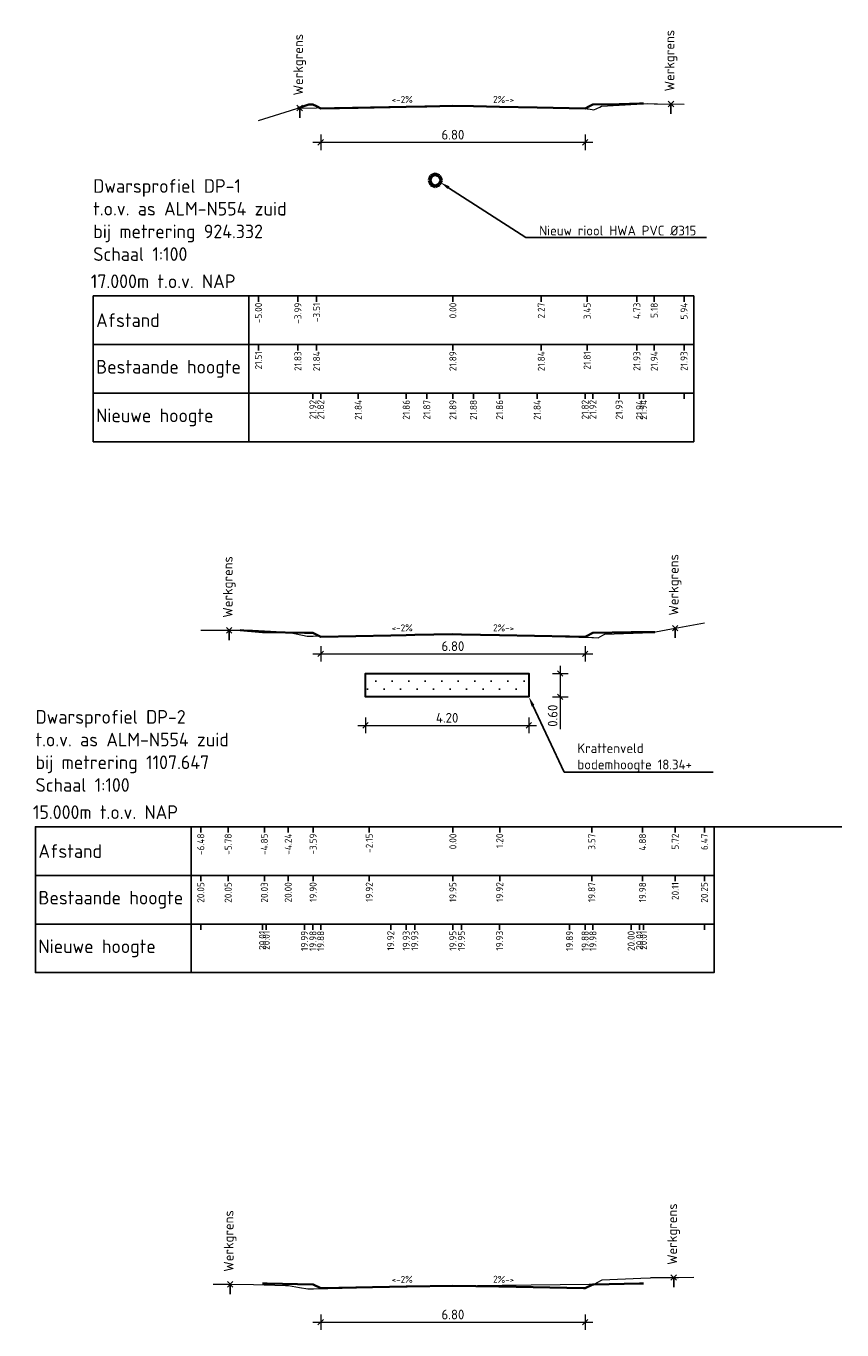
# Model space of a CAD drawing. Header units: metres. Extents: x 203119 to 207535, y 389329 to 393001.
# Tile 4 of 11: x 207344 to 207365, y 392204 to 392237. Entities that reach past the tile are written whole.
import ezdxf
from ezdxf import colors
from ezdxf.entities.mleader import LeaderData, LeaderLine
from ezdxf.math import Vec2, Vec3

# ---------------------------------------------------------------- set-up
doc = ezdxf.new("R2010")
doc.units = ezdxf.units.M
for name, color, linetype, lineweight in [('B-WE-GW-MAAIVELD-GD', 93, 'Continuous', 18), ('N-OI-RI-HWA-INF-QBIC-EENLAAG', 140, 'Continuous', 30), ('N-OI-RI-HWA_TRANSPORTLEIDING-AD', 7, 'Continuous', 18), ('N-OI-RI-HWA_TRANSPORTLEIDING-GD', 150, 'Continuous', 50), ('N-WE-GW-MAAIVELD-GD', 90, 'Continuous', 35), ('X-XX-AL-DETAIL1-S', 7, 'Continuous', 18), ('X-XX-AL-DETAIL2-G', 7, 'Continuous', 25), ('X-XX-AL-M', 7, 'Continuous', 18), ('X-XX-AL-PROFIELBALK-G', 7, 'Continuous', 25), ('X-XX-AL-T18', 7, 'Continuous', 18), ('X-XX-AL-T25', 7, 'Continuous', 25), ('X-XX-AL-T35', 7, 'Continuous', 35)]:
    doc.layers.add(name, color=color, linetype=linetype, lineweight=lineweight)
doc.layers.add('N-WE-RI-INFILTRATIEKRATTEN-QBIC-G', color=162, linetype='Continuous')
doc.styles.add('NLCS-ISO', font='NLCS-ISO.ttf')
doc.styles.add('NLCS-ISO-M100-T18', font='NLCS-ISO.ttf', dxfattribs={"height": 0.18})
doc.styles.add('NLCS-ISO-M100-T25', font='NLCS-ISO.ttf', dxfattribs={"height": 0.25})
doc.dimstyles.new('NLCS-M100-T25-SCHRAP_L2_H2', dxfattribs={"dimscale": 0.1, "dimtxt": 2.5, "dimasz": 1.4, "dimexe": 2, "dimexo": 2, "dimgap": 0.7, "dimtad": 1, "dimzin": 0, "dimdsep": 46, "dimtxsty": 'NLCS-ISO-M100-T25', "dimblk": 'OBLIQUE', "dimcen": 0, "dimdle": 2, "dimclrd": 256, "dimclre": 256, "dimclrt": 256, "dimazin": 0, "dimtfac": 1, "dimtdec": 3, "dimtofl": 0, "dimtmove": 0, "dimatfit": 3, "dimldrblk": 'OBLIQUE', "dimfxl": 2, "dimfxlon": 1, "dimtfillclr": 256, "dimtolj": 1, "dimtzin": 0, "dimlwd": -1, "dimlwe": -1, "dimarcsym": 0})

# ---------------------------------------------------------------- blocks, each defined once
blk = doc.blocks.new('_Oblique')
at = {"color": 0, "linetype": 'ByBlock', "lineweight": -2}
blk.add_line((-0.5, -0.5), (0.5, 0.5), dxfattribs=at)
blk = doc.blocks.new('*D91')
at = {"layer": 'Defpoints', "color": 0, "transparency": 16777216}
for p in [(207352.859, 392219.847), (207357.059, 392219.847), (207357.059, 392219.114)]:
    blk.add_point(p, dxfattribs=at)
at = {"layer": 'X-XX-AL-M', "transparency": 16777216}
for p, q in [((207352.659, 392219.114), (207357.259, 392219.114)), ((207352.859, 392219.314), (207352.859, 392218.914)), ((207357.059, 392219.314), (207357.059, 392218.914))]:
    blk.add_line(p, q, dxfattribs=at)
at = {"layer": 'X-XX-AL-M', "transparency": 16777216, "xscale": 0.14, "yscale": 0.14, "zscale": 0.14, "rotation": 180}
blk.add_blockref('_Oblique', (207352.859, 392219.114), dxfattribs=at)
at = {"layer": 'X-XX-AL-M', "transparency": 16777216, "xscale": 0.14, "yscale": 0.14, "zscale": 0.14}
blk.add_blockref('_Oblique', (207357.059, 392219.114), dxfattribs=at)
at = {"layer": 'X-XX-AL-M', "transparency": 16777216, "insert": (207354.959, 392219.309), "char_height": 0.25, "attachment_point": 5, "style": 'NLCS-ISO-M100-T25'}
blk.add_mtext('\\A1;4.20', dxfattribs=at)
blk = doc.blocks.new('*D92')
at = {"layer": 'Defpoints', "color": 0, "transparency": 16777216}
for p in [(207357.059, 392220.447), (207357.059, 392219.847), (207357.867, 392219.847)]:
    blk.add_point(p, dxfattribs=at)
at = {"layer": 'X-XX-AL-M', "transparency": 16777216}
for p, q in [((207357.667, 392220.447), (207358.067, 392220.447)), ((207357.867, 392220.647), (207357.867, 392219.847)), ((207357.667, 392219.847), (207358.067, 392219.847)), ((207357.867, 392219.847), (207357.867, 392219.017))]:
    blk.add_line(p, q, dxfattribs=at)
at = {"layer": 'X-XX-AL-M', "transparency": 16777216, "xscale": 0.14, "yscale": 0.14, "zscale": 0.14}
for p, rotation in [((207357.867, 392220.447), 90), ((207357.867, 392219.847), 270)]:
    blk.add_blockref('_Oblique', p, dxfattribs=dict(at, rotation=rotation))
at = {"layer": 'X-XX-AL-M', "transparency": 16777216, "insert": (207357.672, 392219.362), "char_height": 0.25, "attachment_point": 5, "rotation": 90, "style": 'NLCS-ISO-M100-T25'}
blk.add_mtext('\\A1;0.60', dxfattribs=at)
blk = doc.blocks.new('*D98')
at = {"layer": 'Defpoints', "color": 0, "transparency": 16777216}
for p in [(207351.707, 392234.974), (207358.507, 392234.974), (207358.507, 392234.104)]:
    blk.add_point(p, dxfattribs=at)
at = {"layer": 'X-XX-AL-M', "transparency": 16777216}
for p, q in [((207351.707, 392234.304), (207351.707, 392233.904)), ((207358.507, 392234.304), (207358.507, 392233.904)), ((207351.507, 392234.104), (207358.707, 392234.104))]:
    blk.add_line(p, q, dxfattribs=at)
at = {"layer": 'X-XX-AL-M', "transparency": 16777216, "xscale": 0.14, "yscale": 0.14, "zscale": 0.14, "rotation": 180}
blk.add_blockref('_Oblique', (207351.707, 392234.104), dxfattribs=at)
at = {"layer": 'X-XX-AL-M', "transparency": 16777216, "xscale": 0.14, "yscale": 0.14, "zscale": 0.14}
blk.add_blockref('_Oblique', (207358.507, 392234.104), dxfattribs=at)
at = {"layer": 'X-XX-AL-M', "transparency": 16777216, "insert": (207355.107, 392234.299), "char_height": 0.25, "attachment_point": 5, "style": 'NLCS-ISO-M100-T25'}
blk.add_mtext('\\A1;6.80', dxfattribs=at)
blk = doc.blocks.new('*D99')
at = {"layer": 'Defpoints', "color": 0, "transparency": 16777216}
for p in [(207351.707, 392221.39), (207358.507, 392221.39), (207358.507, 392220.954)]:
    blk.add_point(p, dxfattribs=at)
at = {"layer": 'X-XX-AL-M', "transparency": 16777216}
for p, q in [((207351.707, 392221.154), (207351.707, 392220.754)), ((207358.507, 392221.154), (207358.507, 392220.754)), ((207351.507, 392220.954), (207358.707, 392220.954))]:
    blk.add_line(p, q, dxfattribs=at)
at = {"layer": 'X-XX-AL-M', "transparency": 16777216, "xscale": 0.14, "yscale": 0.14, "zscale": 0.14, "rotation": 180}
blk.add_blockref('_Oblique', (207351.707, 392220.954), dxfattribs=at)
at = {"layer": 'X-XX-AL-M', "transparency": 16777216, "xscale": 0.14, "yscale": 0.14, "zscale": 0.14}
blk.add_blockref('_Oblique', (207358.507, 392220.954), dxfattribs=at)
at = {"layer": 'X-XX-AL-M', "transparency": 16777216, "insert": (207355.107, 392221.149), "char_height": 0.25, "attachment_point": 5, "style": 'NLCS-ISO-M100-T25'}
blk.add_mtext('\\A1;6.80', dxfattribs=at)
blk = doc.blocks.new('*D100')
at = {"layer": 'Defpoints', "color": 0, "transparency": 16777216}
for p in [(207351.707, 392204.641), (207358.507, 392204.641), (207358.507, 392203.772)]:
    blk.add_point(p, dxfattribs=at)
at = {"layer": 'X-XX-AL-M', "transparency": 16777216}
for p, q in [((207351.707, 392203.972), (207351.707, 392203.572)), ((207358.507, 392203.972), (207358.507, 392203.572)), ((207351.507, 392203.772), (207358.707, 392203.772))]:
    blk.add_line(p, q, dxfattribs=at)
at = {"layer": 'X-XX-AL-M', "transparency": 16777216, "xscale": 0.14, "yscale": 0.14, "zscale": 0.14, "rotation": 180}
blk.add_blockref('_Oblique', (207351.707, 392203.772), dxfattribs=at)
at = {"layer": 'X-XX-AL-M', "transparency": 16777216, "xscale": 0.14, "yscale": 0.14, "zscale": 0.14}
blk.add_blockref('_Oblique', (207358.507, 392203.772), dxfattribs=at)
at = {"layer": 'X-XX-AL-M', "transparency": 16777216, "insert": (207355.107, 392203.967), "char_height": 0.25, "attachment_point": 5, "style": 'NLCS-ISO-M100-T25'}
blk.add_mtext('\\A1;6.80', dxfattribs=at)

msp = doc.modelspace()

# ---------------------------------------------------------------- hatches: boundary and pattern name
at = {"layer": 'N-WE-RI-INFILTRATIEKRATTEN-QBIC-G'}
h = msp.add_hatch(dxfattribs=at)
h.set_pattern_fill('ACO-KUNSTSTOF-SODMM', color=256, pattern_type=2)
h.set_pattern_definition([(45, (0, 0), (-0.21213203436, 0.21213203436), [0, -0.3])])
h.paths.add_polyline_path([(207357.059, 392220.447), (207352.859, 392220.447), (207352.859, 392219.847), (207357.059, 392219.847)])

# ---------------------------------------------------------------- linework, layer by layer
msp.add_lwpolyline([(207348.373, 392216.507), (207365.111, 392216.507)])
at = {"layer": 'B-WE-GW-MAAIVELD-GD', "color": 93, "linetype": 'Continuous', "lineweight": 18}
for points in [[(207350.107, 392234.666), (207350.928, 392234.921), (207351.121, 392234.985), (207351.602, 392234.992), (207354.851, 392235.047), (207355.107, 392235.042), (207357.38, 392234.992), (207358.558, 392234.966), (207358.597, 392234.96), (207358.732, 392234.936), (207358.886, 392235.009), (207358.931, 392235.03), (207359.837, 392235.084), (207360.108, 392235.1), (207360.115, 392235.1), (207360.284, 392235.094), (207360.296, 392235.094), (207360.356, 392235.094), (207360.366, 392235.094), (207361.05, 392235.084)], [(207348.623, 392221.559), (207349.201, 392221.558), (207349.327, 392221.558), (207349.954, 392221.557), (207350.258, 392221.541), (207350.872, 392221.506), (207351.237, 392221.43), (207351.361, 392221.404), (207351.493, 392221.404), (207351.512, 392221.404), (207352.956, 392221.426), (207355.089, 392221.458), (207355.107, 392221.458), (207356.31, 392221.43), (207358.677, 392221.376), (207358.726, 392221.371), (207358.84, 392221.361), (207358.963, 392221.429), (207359.012, 392221.456), (207359.983, 392221.491), (207360.221, 392221.499), (207360.824, 392221.614), (207361.573, 392221.754)], [(207348.942, 392204.748), (207348.995, 392204.748), (207349.331, 392204.745), (207349.978, 392204.739), (207350.802, 392204.714), (207350.883, 392204.712), (207351.158, 392204.664), (207351.373, 392204.627), (207351.382, 392204.627), (207351.522, 392204.626), (207354.846, 392204.705), (207354.912, 392204.707), (207355.107, 392204.709), (207356.377, 392204.724), (207358.609, 392204.751), (207358.615, 392204.751), (207358.744, 392204.748), (207358.818, 392204.788), (207358.947, 392204.856), (207359.943, 392204.904), (207360.185, 392204.915), (207360.204, 392204.917), (207360.226, 392204.916), (207360.616, 392204.92), (207360.909, 392204.923), (207361.303, 392204.924)]]:
    msp.add_lwpolyline(points, dxfattribs=at)
at = {"layer": 'N-OI-RI-HWA-INF-QBIC-EENLAAG', "flags": 128}
msp.add_lwpolyline([(207357.059, 392219.847), (207352.859, 392219.847), (207352.859, 392220.447), (207357.059, 392220.447)], close=True, dxfattribs=at)
at = {"layer": 'N-OI-RI-HWA_TRANSPORTLEIDING-AD', "color": 7, "linetype": 'Continuous', "lineweight": 18}
for points in [[(207354.5, 392233.116), (207354.506, 392233.123)], [(207354.533, 392233.221), (207354.559, 392233.247)], [(207354.657, 392233.274), (207354.664, 392233.281)], [(207354.707, 392233.254), (207354.714, 392233.26)], [(207354.757, 392233.233), (207354.764, 392233.239)], [(207354.778, 392233.183), (207354.784, 392233.189)], [(207354.799, 392233.133), (207354.805, 392233.139)], [(207354.52, 392233.066), (207354.527, 392233.073)], [(207354.541, 392233.016), (207354.547, 392233.023)], [(207354.591, 392232.996), (207354.597, 392233.002)], [(207354.641, 392232.975), (207354.647, 392232.981)], [(207354.746, 392233.009), (207354.771, 392233.035)]]:
    msp.add_lwpolyline(points, dxfattribs=at)
at = {"layer": 'N-OI-RI-HWA_TRANSPORTLEIDING-GD', "color": 150, "linetype": 'Continuous', "lineweight": 50}
for points in [[(207354.541, 392233.239), (207354.495, 392233.128)], [(207354.495, 392233.128), (207354.541, 392233.016)], [(207354.547, 392233.233), (207354.504, 392233.128)], [(207354.504, 392233.128), (207354.547, 392233.023)], [(207354.652, 392233.285), (207354.541, 392233.239)], [(207354.652, 392233.276), (207354.547, 392233.233)], [(207354.764, 392233.239), (207354.652, 392233.285)], [(207354.757, 392233.233), (207354.652, 392233.276)], [(207354.801, 392233.128), (207354.757, 392233.233)], [(207354.757, 392233.023), (207354.801, 392233.128)], [(207354.81, 392233.128), (207354.764, 392233.239)], [(207354.764, 392233.016), (207354.81, 392233.128)], [(207354.541, 392233.016), (207354.652, 392232.97)], [(207354.547, 392233.023), (207354.652, 392232.979)], [(207354.652, 392232.979), (207354.757, 392233.023)], [(207354.652, 392232.97), (207354.764, 392233.016)]]:
    msp.add_lwpolyline(points, dxfattribs=at)
at = {"layer": 'N-WE-GW-MAAIVELD-GD', "linetype": 'Continuous', "lineweight": 35}
for points in [[(207351.4, 392235.076), (207351.121, 392234.985)], [(207351.4, 392235.076), (207351.507, 392235.074), (207351.595, 392235.03), (207351.707, 392234.974), (207352.674, 392234.993), (207353.907, 392235.018), (207354.435, 392235.028), (207355.107, 392235.042), (207355.635, 392235.031), (207356.307, 392235.018), (207357.274, 392234.998), (207358.507, 392234.974), (207358.619, 392235.03), (207358.707, 392235.074), (207359.379, 392235.087), (207359.907, 392235.098), (207359.963, 392235.098), (207360.007, 392235.098)], [(207350.207, 392221.514), (207349.64, 392221.557)], [(207350.207, 392221.514), (207350.225, 392221.514), (207350.307, 392221.514), (207351.289, 392221.494), (207351.507, 392221.49), (207351.543, 392221.472), (207351.707, 392221.39), (207353.507, 392221.426), (207353.907, 392221.434), (207354.125, 392221.438), (207355.107, 392221.458), (207355.325, 392221.454), (207356.307, 392221.434), (207358.107, 392221.398), (207358.507, 392221.39), (207358.543, 392221.408), (207358.707, 392221.49), (207359.689, 392221.51), (207359.907, 392221.514), (207359.925, 392221.514), (207360.298, 392221.514)], [(207350.207, 392204.765), (207350.305, 392204.765), (207350.307, 392204.765), (207350.33, 392204.765), (207351.507, 392204.741), (207351.511, 392204.739), (207351.707, 392204.641), (207351.749, 392204.642), (207353.907, 392204.685), (207353.93, 392204.686), (207355.107, 392204.709), (207355.107, 392204.709), (207356.284, 392204.686), (207356.307, 392204.685), (207358.464, 392204.642), (207358.507, 392204.641), (207358.703, 392204.739), (207358.707, 392204.741), (207358.73, 392204.742), (207359.907, 392204.765), (207360.005, 392204.765), (207360.007, 392204.765)]]:
    msp.add_lwpolyline(points, dxfattribs=at)
at = {"layer": 'X-XX-AL-DETAIL1-S', "color": 7, "linetype": 'Continuous', "lineweight": 18}
for p, q in [((207360.645, 392235.018), (207360.786, 392235.159)), ((207360.645, 392235.159), (207360.786, 392235.018)), ((207351.096, 392234.915), (207351.238, 392235.056)), ((207351.096, 392235.056), (207351.238, 392234.915)), ((207349.283, 392221.487), (207349.424, 392221.629)), ((207349.283, 392221.629), (207349.424, 392221.487)), ((207360.75, 392221.542), (207360.891, 392221.684)), ((207360.75, 392221.684), (207360.891, 392221.542)), ((207360.714, 392204.851), (207360.856, 392204.992)), ((207360.714, 392204.992), (207360.856, 392204.851)), ((207349.308, 392204.674), (207349.449, 392204.815)), ((207349.308, 392204.815), (207349.449, 392204.674))]:
    msp.add_line(p, q, dxfattribs=at)
at = {"layer": 'X-XX-AL-DETAIL2-G', "color": 7, "linetype": 'Continuous', "lineweight": 25}
for p, q in [((207351.507, 392227.655), (207351.507, 392227.505)), ((207351.707, 392227.655), (207351.707, 392227.505)), ((207352.674, 392227.655), (207352.674, 392227.505)), ((207353.907, 392227.655), (207353.907, 392227.505)), ((207354.435, 392227.655), (207354.435, 392227.505)), ((207355.107, 392227.655), (207355.107, 392227.505)), ((207355.635, 392227.655), (207355.635, 392227.505)), ((207356.307, 392227.655), (207356.307, 392227.505)), ((207357.274, 392227.655), (207357.274, 392227.505)), ((207358.507, 392227.655), (207358.507, 392227.505)), ((207358.707, 392227.655), (207358.707, 392227.505)), ((207359.379, 392227.655), (207359.379, 392227.505)), ((207359.907, 392227.655), (207359.907, 392227.505)), ((207360.007, 392227.655), (207360.007, 392227.505)), ((207361.05, 392227.655), (207361.05, 392227.505)), ((207348.623, 392214.007), (207348.623, 392213.857)), ((207350.207, 392214.007), (207350.207, 392213.857)), ((207350.307, 392214.007), (207350.307, 392213.857)), ((207351.289, 392214.007), (207351.289, 392213.857)), ((207351.507, 392214.007), (207351.507, 392213.857)), ((207351.707, 392214.007), (207351.707, 392213.857)), ((207353.507, 392214.007), (207353.507, 392213.857)), ((207353.907, 392214.007), (207353.907, 392213.857)), ((207354.125, 392214.007), (207354.125, 392213.857)), ((207355.107, 392214.007), (207355.107, 392213.857)), ((207355.325, 392214.007), (207355.325, 392213.857)), ((207356.307, 392214.007), (207356.307, 392213.857)), ((207358.107, 392214.007), (207358.107, 392213.857)), ((207358.507, 392214.007), (207358.507, 392213.857)), ((207358.707, 392214.007), (207358.707, 392213.857)), ((207359.689, 392214.007), (207359.689, 392213.857)), ((207359.907, 392214.007), (207359.907, 392213.857)), ((207360.007, 392214.007), (207360.007, 392213.857)), ((207361.573, 392214.007), (207361.573, 392213.857))]:
    msp.add_line(p, q, dxfattribs=at)
for points in [[(207349.857, 392226.405), (207349.857, 392227.655), (207345.857, 392227.655), (207345.857, 392226.405)], [(207349.857, 392226.405), (207361.3, 392226.405), (207361.3, 392227.655), (207349.857, 392227.655)], [(207348.373, 392212.757), (207348.373, 392214.007), (207344.373, 392214.007), (207344.373, 392212.757)], [(207348.373, 392212.757), (207361.823, 392212.757), (207361.823, 392214.007), (207348.373, 392214.007)]]:
    msp.add_3dface(points, dxfattribs=at)
at = {"layer": 'X-XX-AL-PROFIELBALK-G', "color": 7, "linetype": 'Continuous', "lineweight": 25}
for p, q in [((207350.107, 392230.155), (207350.107, 392230.005)), ((207351.121, 392230.155), (207351.121, 392230.005)), ((207351.602, 392230.155), (207351.602, 392230.005)), ((207355.107, 392230.155), (207355.107, 392230.005)), ((207357.38, 392230.155), (207357.38, 392230.005)), ((207358.558, 392230.155), (207358.558, 392230.005)), ((207359.837, 392230.155), (207359.837, 392230.005)), ((207360.284, 392230.155), (207360.284, 392230.005)), ((207361.05, 392230.155), (207361.05, 392230.005)), ((207350.107, 392228.905), (207350.107, 392228.755)), ((207351.121, 392228.905), (207351.121, 392228.755)), ((207351.602, 392228.905), (207351.602, 392228.755)), ((207355.107, 392228.905), (207355.107, 392228.755)), ((207357.38, 392228.905), (207357.38, 392228.755)), ((207358.558, 392228.905), (207358.558, 392228.755)), ((207359.837, 392228.905), (207359.837, 392228.755)), ((207360.284, 392228.905), (207360.284, 392228.755)), ((207361.05, 392228.905), (207361.05, 392228.755)), ((207348.623, 392216.507), (207348.623, 392216.357)), ((207349.327, 392216.507), (207349.327, 392216.357)), ((207350.258, 392216.507), (207350.258, 392216.357)), ((207350.872, 392216.507), (207350.872, 392216.357)), ((207351.512, 392216.507), (207351.512, 392216.357)), ((207352.956, 392216.507), (207352.956, 392216.357)), ((207355.107, 392216.507), (207355.107, 392216.357)), ((207356.31, 392216.507), (207356.31, 392216.357)), ((207358.677, 392216.507), (207358.677, 392216.357)), ((207359.983, 392216.507), (207359.983, 392216.357)), ((207360.824, 392216.507), (207360.824, 392216.357)), ((207361.573, 392216.507), (207361.573, 392216.357)), ((207348.623, 392215.257), (207348.623, 392215.107)), ((207349.327, 392215.257), (207349.327, 392215.107)), ((207350.258, 392215.257), (207350.258, 392215.107)), ((207350.872, 392215.257), (207350.872, 392215.107)), ((207351.512, 392215.257), (207351.512, 392215.107)), ((207352.956, 392215.257), (207352.956, 392215.107)), ((207355.107, 392215.257), (207355.107, 392215.107)), ((207356.31, 392215.257), (207356.31, 392215.107)), ((207358.677, 392215.257), (207358.677, 392215.107)), ((207359.983, 392215.257), (207359.983, 392215.107)), ((207360.824, 392215.257), (207360.824, 392215.107)), ((207361.573, 392215.257), (207361.573, 392215.107))]:
    msp.add_line(p, q, dxfattribs=at)
for points in [[(207349.857, 392228.905), (207349.857, 392230.155), (207345.857, 392230.155), (207345.857, 392228.905)], [(207349.857, 392228.905), (207361.3, 392228.905), (207361.3, 392230.155), (207349.857, 392230.155)], [(207349.857, 392227.655), (207349.857, 392228.905), (207345.857, 392228.905), (207345.857, 392227.655)], [(207349.857, 392227.655), (207361.3, 392227.655), (207361.3, 392228.905), (207349.857, 392228.905)], [(207348.373, 392215.257), (207348.373, 392216.507), (207344.373, 392216.507), (207344.373, 392215.257)], [(207348.373, 392215.257), (207361.823, 392215.257), (207361.823, 392216.507), (207348.373, 392216.507)], [(207348.373, 392214.007), (207348.373, 392215.257), (207344.373, 392215.257), (207344.373, 392214.007)], [(207348.373, 392214.007), (207361.823, 392214.007), (207361.823, 392215.257), (207348.373, 392215.257)]]:
    msp.add_3dface(points, dxfattribs=at)
at = {"layer": 'X-XX-AL-T25', "color": 7, "linetype": 'Continuous', "lineweight": 25}
for p, q in [((207351.167, 392234.985), (207351.167, 392234.735)), ((207360.715, 392235.089), (207360.715, 392234.839)), ((207349.354, 392221.558), (207349.354, 392221.308)), ((207360.821, 392221.613), (207360.821, 392221.363)), ((207349.378, 392204.744), (207349.378, 392204.494)), ((207360.785, 392204.921), (207360.785, 392204.671))]:
    msp.add_line(p, q, dxfattribs=at)

# ---------------------------------------------------------------- texts
at = {"layer": 'X-XX-AL-T18', "char_height": 0.18, "style": 'NLCS-ISO-M100-T18'}
for s, insert, attachment_point, rotation in [('<-2%', (207354.071, 392235.298), 3, 1.1458), ('2%->', (207356.143, 392235.298), 1, 358.8542), ('<-2%', (207354.071, 392221.714), 3, 1.1458), ('2%->', (207356.143, 392221.714), 1, 358.8542), ('<-2%', (207354.071, 392204.966), 3, 1.1458), ('2%->', (207356.143, 392204.966), 1, 358.8542)]:
    msp.add_mtext_dynamic_manual_height_columns(s, width=3.23308, gutter_width=0.9, heights=[0], dxfattribs=dict(at, insert=insert, attachment_point=attachment_point, rotation=rotation))
at = {"layer": 'X-XX-AL-T25', "color": 7, "linetype": 'Continuous', "lineweight": 25, "rotation": 90, "style": 'NLCS-ISO'}
for s, insert, char_height, attachment_point in [('{\\fNLCS-ISO|b0|i0|c0|p2;Werkgrens}', (207351.167, 392235.31), 0.25, 4), ('{\\fNLCS-ISO|b0|i0|c0|p2;Werkgrens}', (207360.715, 392235.414), 0.25, 4), ('{\\fNLCS-ISO|b0|i0|c0|p2;-5.00}', (207350.107, 392229.98), 0.18, 6), ('{\\fNLCS-ISO|b0|i0|c0|p2;-3.99}', (207351.121, 392229.98), 0.18, 6), ('{\\fNLCS-ISO|b0|i0|c0|p2;-3.51}', (207351.602, 392229.98), 0.18, 6), ('{\\fNLCS-ISO|b0|i0|c0|p2;0.00}', (207355.107, 392229.98), 0.18, 6), ('{\\fNLCS-ISO|b0|i0|c0|p2;2.27}', (207357.38, 392229.98), 0.18, 6), ('{\\fNLCS-ISO|b0|i0|c0|p2;3.45}', (207358.558, 392229.98), 0.18, 6), ('{\\fNLCS-ISO|b0|i0|c0|p2;4.73}', (207359.837, 392229.98), 0.18, 6), ('{\\fNLCS-ISO|b0|i0|c0|p2;5.18}', (207360.284, 392229.98), 0.18, 6), ('{\\fNLCS-ISO|b0|i0|c0|p2;5.94}', (207361.05, 392229.98), 0.18, 6), ('{\\fNLCS-ISO|b0|i0|c0|p2;21.51}', (207350.107, 392228.73), 0.18, 6), ('{\\fNLCS-ISO|b0|i0|c0|p2;21.83}', (207351.121, 392228.73), 0.18, 6), ('{\\fNLCS-ISO|b0|i0|c0|p2;21.84}', (207351.602, 392228.73), 0.18, 6), ('{\\fNLCS-ISO|b0|i0|c0|p2;21.89}', (207355.107, 392228.73), 0.18, 6), ('{\\fNLCS-ISO|b0|i0|c0|p2;21.84}', (207357.38, 392228.73), 0.18, 6), ('{\\fNLCS-ISO|b0|i0|c0|p2;21.81}', (207358.558, 392228.73), 0.18, 6), ('{\\fNLCS-ISO|b0|i0|c0|p2;21.93}', (207359.837, 392228.73), 0.18, 6), ('{\\fNLCS-ISO|b0|i0|c0|p2;21.94}', (207360.284, 392228.73), 0.18, 6), ('{\\fNLCS-ISO|b0|i0|c0|p2;21.93}', (207361.05, 392228.73), 0.18, 6), ('{\\fNLCS-ISO|b0|i0|c0|p2;}', (207350.107, 392227.48), 0.18, 6), ('{\\fNLCS-ISO|b0|i0|c0|p2;21.92}', (207351.507, 392227.48), 0.18, 6), ('{\\fNLCS-ISO|b0|i0|c0|p2;21.82}', (207351.707, 392227.48), 0.18, 6), ('{\\fNLCS-ISO|b0|i0|c0|p2;21.84}', (207352.674, 392227.48), 0.18, 6), ('{\\fNLCS-ISO|b0|i0|c0|p2;21.86}', (207353.907, 392227.48), 0.18, 6), ('{\\fNLCS-ISO|b0|i0|c0|p2;21.87}', (207354.435, 392227.48), 0.18, 6), ('{\\fNLCS-ISO|b0|i0|c0|p2;21.89}', (207355.107, 392227.48), 0.18, 6), ('{\\fNLCS-ISO|b0|i0|c0|p2;21.88}', (207355.635, 392227.48), 0.18, 6), ('{\\fNLCS-ISO|b0|i0|c0|p2;21.86}', (207356.307, 392227.48), 0.18, 6), ('{\\fNLCS-ISO|b0|i0|c0|p2;21.84}', (207357.274, 392227.48), 0.18, 6), ('{\\fNLCS-ISO|b0|i0|c0|p2;21.82}', (207358.507, 392227.48), 0.18, 6), ('{\\fNLCS-ISO|b0|i0|c0|p2;21.92}', (207358.707, 392227.48), 0.18, 6), ('{\\fNLCS-ISO|b0|i0|c0|p2;21.93}', (207359.379, 392227.48), 0.18, 6), ('{\\fNLCS-ISO|b0|i0|c0|p2;21.94}', (207359.907, 392227.48), 0.18, 6), ('{\\fNLCS-ISO|b0|i0|c0|p2;21.94}', (207360.007, 392227.48), 0.18, 6), ('{\\fNLCS-ISO|b0|i0|c0|p2;}', (207361.05, 392227.48), 0.18, 6), ('{\\fNLCS-ISO|b0|i0|c0|p2;Werkgrens}', (207349.354, 392221.883), 0.25, 4), ('{\\fNLCS-ISO|b0|i0|c0|p2;Werkgrens}', (207360.821, 392221.938), 0.25, 4), ('{\\fNLCS-ISO|b0|i0|c0|p2;-6.48}', (207348.623, 392216.332), 0.18, 6), ('{\\fNLCS-ISO|b0|i0|c0|p2;-5.78}', (207349.327, 392216.332), 0.18, 6), ('{\\fNLCS-ISO|b0|i0|c0|p2;-4.85}', (207350.258, 392216.332), 0.18, 6), ('{\\fNLCS-ISO|b0|i0|c0|p2;-4.24}', (207350.872, 392216.332), 0.18, 6), ('{\\fNLCS-ISO|b0|i0|c0|p2;-3.59}', (207351.512, 392216.332), 0.18, 6), ('{\\fNLCS-ISO|b0|i0|c0|p2;-2.15}', (207352.956, 392216.332), 0.18, 6), ('{\\fNLCS-ISO|b0|i0|c0|p2;0.00}', (207355.107, 392216.332), 0.18, 6), ('{\\fNLCS-ISO|b0|i0|c0|p2;1.20}', (207356.31, 392216.332), 0.18, 6), ('{\\fNLCS-ISO|b0|i0|c0|p2;3.57}', (207358.677, 392216.332), 0.18, 6), ('{\\fNLCS-ISO|b0|i0|c0|p2;4.88}', (207359.983, 392216.332), 0.18, 6), ('{\\fNLCS-ISO|b0|i0|c0|p2;5.72}', (207360.824, 392216.332), 0.18, 6), ('{\\fNLCS-ISO|b0|i0|c0|p2;6.47}', (207361.573, 392216.332), 0.18, 6), ('{\\fNLCS-ISO|b0|i0|c0|p2;20.05}', (207348.623, 392215.082), 0.18, 6), ('{\\fNLCS-ISO|b0|i0|c0|p2;20.05}', (207349.327, 392215.082), 0.18, 6), ('{\\fNLCS-ISO|b0|i0|c0|p2;20.03}', (207350.258, 392215.082), 0.18, 6), ('{\\fNLCS-ISO|b0|i0|c0|p2;20.00}', (207350.872, 392215.082), 0.18, 6), ('{\\fNLCS-ISO|b0|i0|c0|p2;19.90}', (207351.512, 392215.082), 0.18, 6), ('{\\fNLCS-ISO|b0|i0|c0|p2;19.92}', (207352.956, 392215.082), 0.18, 6), ('{\\fNLCS-ISO|b0|i0|c0|p2;19.95}', (207355.107, 392215.082), 0.18, 6), ('{\\fNLCS-ISO|b0|i0|c0|p2;19.92}', (207356.31, 392215.082), 0.18, 6), ('{\\fNLCS-ISO|b0|i0|c0|p2;19.87}', (207358.677, 392215.082), 0.18, 6), ('{\\fNLCS-ISO|b0|i0|c0|p2;19.98}', (207359.983, 392215.082), 0.18, 6), ('{\\fNLCS-ISO|b0|i0|c0|p2;20.11}', (207360.824, 392215.082), 0.18, 6), ('{\\fNLCS-ISO|b0|i0|c0|p2;20.25}', (207361.573, 392215.082), 0.18, 6), ('{\\fNLCS-ISO|b0|i0|c0|p2;}', (207348.623, 392213.832), 0.18, 6), ('{\\fNLCS-ISO|b0|i0|c0|p2;20.01}', (207350.207, 392213.832), 0.18, 6), ('{\\fNLCS-ISO|b0|i0|c0|p2;20.01}', (207350.307, 392213.832), 0.18, 6), ('{\\fNLCS-ISO|b0|i0|c0|p2;19.99}', (207351.289, 392213.832), 0.18, 6), ('{\\fNLCS-ISO|b0|i0|c0|p2;19.98}', (207351.507, 392213.832), 0.18, 6), ('{\\fNLCS-ISO|b0|i0|c0|p2;19.88}', (207351.707, 392213.832), 0.18, 6), ('{\\fNLCS-ISO|b0|i0|c0|p2;19.92}', (207353.507, 392213.832), 0.18, 6), ('{\\fNLCS-ISO|b0|i0|c0|p2;19.93}', (207353.907, 392213.832), 0.18, 6), ('{\\fNLCS-ISO|b0|i0|c0|p2;19.93}', (207354.125, 392213.832), 0.18, 6), ('{\\fNLCS-ISO|b0|i0|c0|p2;19.95}', (207355.107, 392213.832), 0.18, 6), ('{\\fNLCS-ISO|b0|i0|c0|p2;19.95}', (207355.325, 392213.832), 0.18, 6), ('{\\fNLCS-ISO|b0|i0|c0|p2;19.93}', (207356.307, 392213.832), 0.18, 6), ('{\\fNLCS-ISO|b0|i0|c0|p2;19.89}', (207358.107, 392213.832), 0.18, 6), ('{\\fNLCS-ISO|b0|i0|c0|p2;19.88}', (207358.507, 392213.832), 0.18, 6), ('{\\fNLCS-ISO|b0|i0|c0|p2;19.98}', (207358.707, 392213.832), 0.18, 6), ('{\\fNLCS-ISO|b0|i0|c0|p2;20.00}', (207359.689, 392213.832), 0.18, 6), ('{\\fNLCS-ISO|b0|i0|c0|p2;20.01}', (207359.907, 392213.832), 0.18, 6), ('{\\fNLCS-ISO|b0|i0|c0|p2;20.01}', (207360.007, 392213.832), 0.18, 6), ('{\\fNLCS-ISO|b0|i0|c0|p2;}', (207361.573, 392213.832), 0.18, 6), ('{\\fNLCS-ISO|b0|i0|c0|p2;Werkgrens}', (207349.378, 392205.069), 0.25, 4), ('{\\fNLCS-ISO|b0|i0|c0|p2;Werkgrens}', (207360.785, 392205.246), 0.25, 4)]:
    msp.add_mtext(s, dxfattribs=dict(at, insert=insert, char_height=char_height, attachment_point=attachment_point))
at = {"layer": 'X-XX-AL-T25', "color": 7, "linetype": 'Continuous', "lineweight": 25, "char_height": 0.35, "attachment_point": 4, "style": 'NLCS-ISO'}
for s, insert in [('{\\C256;Afstand}', (207345.932, 392229.53)), ('{\\fNLCS-ISO|b0|i0|c0|p2;\\C256;Bestaande hoogte}', (207345.932, 392228.28)), ('{\\fNLCS-ISO|b0|i0|c0|p2;\\C256;Nieuwe hoogte}', (207345.932, 392227.03)), ('{\\C256;Afstand}', (207344.448, 392215.882)), ('{\\fNLCS-ISO|b0|i0|c0|p2;\\C256;Bestaande hoogte}', (207344.448, 392214.632)), ('{\\fNLCS-ISO|b0|i0|c0|p2;\\C256;Nieuwe hoogte}', (207344.448, 392213.382))]:
    msp.add_mtext(s, dxfattribs=dict(at, insert=insert))
at = {"layer": 'X-XX-AL-T35', "color": 7, "linetype": 'Continuous', "lineweight": 35, "char_height": 0.35, "style": 'NLCS-ISO'}
for s, insert, attachment_point in [('{\\C256;Dwarsprofiel DP-1\\Pt.o.v. as ALM-N554 zuid\\Pbij metrering 924.332\\PSchaal 1:100}', (207345.857, 392233.155), 1), ('{\\C256;17.000m t.o.v. NAP}', (207347.657, 392230.355), 8), ('{\\C256;Dwarsprofiel DP-2\\Pt.o.v. as ALM-N554 zuid\\Pbij metrering 1107.647\\PSchaal 1:100}', (207344.373, 392219.507), 1), ('{\\C256;15.000m t.o.v. NAP}', (207346.173, 392216.707), 8)]:
    msp.add_mtext(s, dxfattribs=dict(at, insert=insert, attachment_point=attachment_point))

# ---------------------------------------------------------------- dimensions: what is measured, and where the dimension line sits
at = {"layer": 'X-XX-AL-M'}
for base, p1, p2, picture, middle in [((207358.507, 392234.104), (207351.707, 392234.974), (207358.507, 392234.974), '*D98', (207355.107, 392234.299)), ((207358.507, 392220.954), (207351.707, 392221.39), (207358.507, 392221.39), '*D99', (207355.107, 392221.149)), ((207357.059, 392219.114), (207352.859, 392219.847), (207357.059, 392219.847), '*D91', (207354.959, 392219.309)), ((207358.507, 392203.772), (207351.707, 392204.641), (207358.507, 392204.641), '*D100', (207355.107, 392203.967))]:
    dim = msp.add_linear_dim(base=base, p1=p1, p2=p2, dimstyle='NLCS-M100-T25-SCHRAP_L2_H2', dxfattribs=at)
    dim.commit()
    dim.dimension.update_dxf_attribs({"geometry": picture, "text_midpoint": middle})
dim = msp.add_linear_dim(base=(207357.867, 392219.847), p1=(207357.059, 392220.447), p2=(207357.059, 392219.847), angle=90, dimstyle='NLCS-M100-T25-SCHRAP_L2_H2', dxfattribs=at)
dim.commit()
dim.dimension.update_dxf_attribs({"geometry": '*D92', "text_midpoint": (207357.672, 392219.362)})

# ---------------------------------------------------------------- leaders
at = {"layer": 'X-XX-AL-T25'}
ml = msp.add_multileader_mtext('Standard', dxfattribs=at)
ml.set_content('Nieuw riool HWA {\\C7;PVC Ø315}', color=256, style='NLCS-ISO-M100-T25')
ml.set_leader_properties(color=256, linetype='ByLayer', lineweight=-1)
ml.build(insert=Vec2(0, 0))
ml.multileader.update_dxf_attribs({"text_left_attachment_type": 5, "text_right_attachment_type": 5, "dogleg_length": 0.25, "arrow_head_size": 0.25})
ctx = ml.context
ctx.base_point, ctx.char_height, ctx.arrow_head_size, ctx.landing_gap_size, ctx.plane_origin = Vec3(207357.236, 392231.659), 0.25, 0.25, 0.09, Vec3(207354.787, 392233.231)
ctx.left_attachment, ctx.right_attachment = 5, 5
notes = []
notes.append((ctx, [(0, (1, 1, 0), (207356.986, 392231.659), (1, 0), 0.25, [(0, [(207354.787, 392233.072)], 0, [])])]))
ctx.mtext.insert, ctx.mtext.flow_direction = Vec3(207357.326, 392231.959), 5
ml = msp.add_multileader_mtext('Standard', dxfattribs=at)
ml.set_content('Krattenveld\\Pbodemhoogte 18.34+ ', color=256, style='NLCS-ISO-M100-T25')
ml.set_leader_properties(color=256, linetype='ByLayer', lineweight=-1)
ml.build(insert=Vec2(0, 0))
ml.multileader.update_dxf_attribs({"text_left_attachment_type": 5, "text_right_attachment_type": 5, "dogleg_length": 0.25, "arrow_head_size": 0.25})
ctx = ml.context
ctx.base_point, ctx.char_height, ctx.arrow_head_size, ctx.landing_gap_size, ctx.plane_origin = Vec3(207358.22, 392217.908), 0.25, 0.25, 0.09, Vec3(207356.176, 392220.006)
ctx.left_attachment, ctx.right_attachment = 5, 5
notes.append((ctx, [(0, (1, 1, 0), (207357.97, 392217.908), (1, 0), 0.25, [(0, [(207357.059, 392219.847)], 0, [])])]))
ctx.mtext.insert, ctx.mtext.flow_direction = Vec3(207358.31, 392218.65), 5
for ctx, leaders in notes:
    for number, flags, end, landing, length, lines in leaders:
        leader = LeaderData()
        leader.index, (leader.has_last_leader_line, leader.has_dogleg_vector, leader.attachment_direction) = number, flags
        leader.last_leader_point, leader.dogleg_vector, leader.dogleg_length = Vec3(end), Vec3(landing), length
        for number, points, colour, breaks in lines:
            line = LeaderLine()
            line.index, line.vertices, line.color, line.breaks = number, Vec3.list(points), colors.encode_raw_color(colour), breaks
            leader.lines.append(line)
        ctx.leaders.append(leader)

doc.saveas('drawing.dxf')
